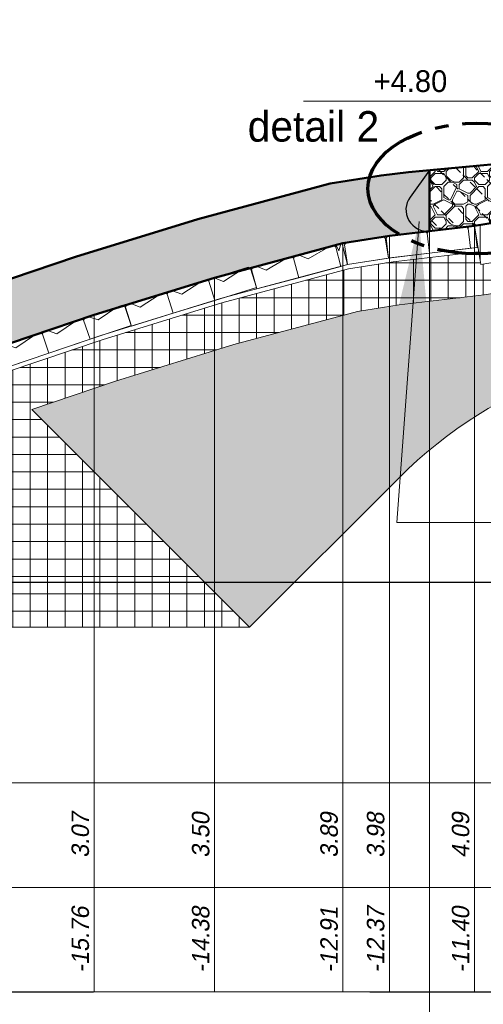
# Model space of a CAD drawing. Header units: metres. Extents: x -256 to 430, y -135 to 172.
# Tile 5 of 29: x 34.08 to 39.4, y 26.36 to 37.66. Entities that reach past the tile are written whole.
import ezdxf
from ezdxf.enums import TextEntityAlignment as Align

# ---------------------------------------------------------------- set-up
doc = ezdxf.new("R2010")
doc.units = ezdxf.units.M
doc.header["$LTSCALE"] = 0.1
for name, pattern in [('CENTER', [50.79999999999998, 31.75, -6.349999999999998, 6.349999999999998, -6.349999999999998]), ('CENTER2', [28.574999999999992, 19.05, -3.174999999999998, 3.174999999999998, -3.174999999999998]), ('HIDDEN', [9.524999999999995, 6.349999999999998, -3.174999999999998]), ('NAP', [20, 12.5, -2.5, 2.5, -2.5])]:
    doc.linetypes.add(name, pattern=pattern)
doc.layers.add('dp-arcering_lgrijs', color=8, linetype='Continuous')
for name, color, linetype, lineweight in [('DP-BS-arcering_betonblokken', 237, 'Continuous', 0), ('DP-BS-arcering_haringmanblokken', 25, 'Continuous', 0), ('DP-BS-arcering_klei', 253, 'Continuous', 0), ('DP-BS-arcering_mijnsteen', 253, 'Continuous', 0), ('DP-BS-arcering_zand', 6, 'Continuous', 25), ('DP-BS-Matenbalk_verlenglijnen', 253, 'Continuous', 0), ('DP-BS-profiel', 2, 'Continuous', 25), ('DP-Matenbalk', 1, 'Continuous', 18), ('DP-Matenbalk_bestaandehoogten', 6, 'Continuous', 25), ('DP-NAP-lijn', 6, 'NAP', 25), ('DP-NW-arcering_overlaging', 1, 'Continuous', 18), ('DP-NW-Maatvoering', 7, 'Continuous', 35), ('DP-NW-Matenbalk_verlenglijnen', 135, 'Continuous', 0), ('DP-NW-profiel', 4, 'Continuous', 50), ('DP-Waterlijn_tekst', 7, 'Continuous', 35), ('maatvoering-leadr', 7, 'Continuous', 30), ('maatvoering-lin', 7, 'Continuous', 30), ('Plts-Dwarsprofiel', 5, 'CENTER2', 70), ('TL-2.5 mm tekst_schaaldp', 7, 'Continuous', 25), ('TL-2.5mm Tekst', 7, 'Continuous', 25), ('TL-5.0mm Tekst', 4, 'Continuous', 50)]:
    doc.layers.add(name, color=color, linetype=linetype, lineweight=lineweight)
doc.layers.add('DP-BS-arcrand', color=111, linetype='Continuous', plot=False)
doc.layers.add('DP-NW-arcrand', color=142, linetype='Continuous', plot=False)
doc.styles.add('dp-besthgt', font='StagCAD.ttf', dxfattribs={"oblique": 10, "height": 0.2})
doc.styles.add('StagCAD', font='StagCAD.ttf')
doc.dimstyles.new('GM-maatvoering', dxfattribs={"dimtxt": 2.5, "dimasz": 2.5, "dimexe": 1, "dimexo": 0, "dimgap": 1, "dimtad": 1, "dimrnd": 0.001, "dimzin": 1, "dimdsep": 46, "dimtxsty": 'StagCAD', "dimcen": 0.09, "dimclrd": 1, "dimclre": 1, "dimclrt": 7, "dimazin": 0, "dimtfac": 1, "dimtix": 1, "dimtmove": 0, "dimatfit": 3, "dimfxl": 1, "dimfxlon": 1, "dimtvp": 0.8299999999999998, "dimtolj": 1, "dimtzin": 0, "dimlwd": 15, "dimlwe": 15, "dimarcsym": 0})

# ---------------------------------------------------------------- blocks, each defined once
blk = doc.blocks.new('*U26')
at = {"layer": 'DP-Matenbalk'}
for p, q in [((6, -3.499999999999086), (52.6, -3.499999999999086)), ((6, -4.699999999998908), (52.6, -4.699999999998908)), ((6, -5.899999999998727), (52.6, -5.899999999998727))]:
    blk.add_line(p, q, dxfattribs=at)
at = {"layer": 'TL-2.5 mm tekst_schaaldp', "style": 'StagCAD', "width": 0.96}
blk.add_attdef('SCHAAL', (-0.0500000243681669, -9.924208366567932), '', height=0.2499999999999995, dxfattribs=at)
at = {"layer": 'TL-2.5mm Tekst', "lineweight": 35, "style": 'StagCAD', "width": 0.96}
blk.add_attdef('GEBIEDDWP', (7.115853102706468, -9.33474407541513), '', height=0.25, dxfattribs=at)
at = {"layer": 'TL-5.0mm Tekst', "style": 'StagCAD', "width": 0.96}
blk.add_attdef('OMSCHRIJVING', (-0.0500000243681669, -9.33474407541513), '', height=0.4999999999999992, dxfattribs=at)
blk = doc.blocks.new('HB-25-50')
blk.add_lwpolyline([(0, 0), (0.5, 0), (0.5, 0.23), (0.48, 0.25), (0.02, 0.25), (0, 0.23)], close=True)
blk.add_lwpolyline([(0.07, 0.25), (0.16, 0.18), (0.4100000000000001, 0.25)])
blk = doc.blocks.new('BB-25-50')
blk.add_lwpolyline([(0, 0), (0.5, 0), (0.5, 0.23), (0.48, 0.25), (0.02, 0.25), (0, 0.23)], close=True)
blk = doc.blocks.new('DWP1 bestaand')
at = {"layer": 'DP-BS-arcering_klei', "lineweight": 0}
h = blk.add_hatch(dxfattribs=at)
h.set_pattern_fill('_USER', color=251, scale=2.5, angle=90, pattern_type=0)
h.set_pattern_definition([(90, (-7.384387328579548, 4.482564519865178), (-0.25, 0), [])])
h.paths.add_polyline_path([(-1.761931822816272, 6.329712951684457), (-1.127997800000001, 6.552888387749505), (-0.5751994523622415, 7.105686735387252), (0.4893679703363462, 7.225600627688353), (2.528358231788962, 7.312999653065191), (2.523010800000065, 7.563000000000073), (0.4700000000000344, 7.47499999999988), (-1.127997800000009, 7.294999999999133), (-2.937408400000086, 6.657999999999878), (-4.696826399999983, 5.946999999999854), (-6.174403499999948, 5.392999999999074), (-7.448318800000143, 4.927999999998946), (-8.674579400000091, 4.751999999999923), (-10.57871000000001, 4.695999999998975), (-11.40064890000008, 4.560999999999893), (-11.32771550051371, 4.116949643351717), (-10.53543676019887, 4.247078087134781), (-8.635875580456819, 4.302943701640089), (-7.384387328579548, 4.482564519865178), (-7.355973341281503, 4.28459319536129), (-7.048688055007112, 4.328696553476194), (-5.931512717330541, 4.736483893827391), (-4.442774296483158, 5.29466869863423), (-2.689919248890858, 6.003016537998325)])
at = {"layer": 'DP-BS-arcering_mijnsteen', "lineweight": 0}
h = blk.add_hatch(dxfattribs=at)
h.set_pattern_fill('_U', color=251, scale=2, angle=90.00000000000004, double=1, pattern_type=0)
h.set_pattern_definition([(90, (0, 0.4699999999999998), (-0.2, -1e-16), []), (180, (0, 0.4699999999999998), (2e-16, -0.2), [])])
h.paths.add_polyline_path([(-11.28932518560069, 3.768565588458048), (-11.02306376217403, 3.812297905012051), (-11.15362879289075, 3.942862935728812), (-10.51620420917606, 4.04755723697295), (-8.618673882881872, 4.103363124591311), (-7.355973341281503, 4.28459319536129), (-7.384387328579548, 4.482564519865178), (-8.635875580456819, 4.302943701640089), (-10.53543676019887, 4.247078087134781), (-11.3277155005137, 4.116949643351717), (-11.35197414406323, 4.264646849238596), (-12.33478734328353, 4.149780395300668), (-12.84771657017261, 4.06724744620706), (-14.30187810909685, 3.67768764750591), (-15.67502638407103, 3.25352439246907), (-17.12115953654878, 2.76493517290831), (-18.62374253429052, 2.251971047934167), (-20.04665887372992, 1.737088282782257), (-21.44651422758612, 1.224717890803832), (-22.40305082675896, 0.8863462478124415), (-23.37587013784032, 0.6446011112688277), (-23.85820450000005, 0.5834468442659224), (-23.85820450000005, 0.3699999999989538), (-23.93320450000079, 0.3699999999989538), (-23.93320450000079, -0.04645160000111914), (-13.98320450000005, -0.04645160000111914), (-16.48257621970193, 2.452920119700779), (-15.52119435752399, 2.77773171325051), (-14.16335179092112, 3.197167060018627), (-12.74303585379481, 3.577659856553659), (-12.2660185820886, 3.654414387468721)])
at = {"layer": 'DP-BS-arcering_zand', "lineweight": 30}
h = blk.add_hatch(dxfattribs=at)
h.set_pattern_fill('CUNETZAND', color=251, pattern_type=2)
h.set_pattern_definition([(0, (0, 0.4699999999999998), (0.0625, 0.0625), [0, -0.125])])
edge = h.paths.add_edge_path()
edge.add_arc((-6.943270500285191, 13.5060885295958), 10.42345888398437, 263.7661164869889, 309.6801813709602)
edge.add_arc((1.798297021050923, 2.969405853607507), 3.267292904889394, 109.4636214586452, 129.6801813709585, ccw=False)
edge.add_arc((5.509026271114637, -7.530552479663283), 14.40365840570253, 67.65888991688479, 109.46362145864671, ccw=False)
edge.add_arc((14.71693482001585, 14.87484432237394), 9.82003631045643, 247.6588899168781, 253.3185819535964)
edge.add_line((11.89809469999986, 5.468077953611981), (11.89809469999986, 6.451480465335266))
edge.add_line((11.89809469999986, 6.451480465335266), (10.88265150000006, 6.578037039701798))
edge.add_line((10.88265150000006, 6.578037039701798), (10.20186051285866, 7.258828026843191))
edge.add_line((10.20186051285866, 7.258828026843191), (9.145381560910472, 7.296045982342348))
edge.add_line((9.145381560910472, 7.296045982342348), (7.420136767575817, 7.314068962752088))
edge.add_line((7.420136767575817, 7.314068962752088), (7.419822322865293, 7.304130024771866))
edge.add_line((7.419822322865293, 7.304130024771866), (7.426146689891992, 7.504030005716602))
edge.add_line((7.426146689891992, 7.504030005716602), (5.46804667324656, 7.565979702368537))
edge.add_line((5.46804667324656, 7.565979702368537), (2.524293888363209, 7.503013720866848))
edge.add_line((2.524293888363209, 7.503013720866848), (2.528570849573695, 7.303059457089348))
edge.add_line((2.528570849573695, 7.303059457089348), (2.528358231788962, 7.312999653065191))
edge.add_line((2.528358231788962, 7.312999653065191), (0.4893679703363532, 7.225600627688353))
edge.add_line((0.4893679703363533, 7.225600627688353), (-0.5751994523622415, 7.105686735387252))
edge.add_line((-0.5751994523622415, 7.105686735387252), (-1.127997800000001, 6.552888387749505))
edge.add_line((-1.127997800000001, 6.552888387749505), (-1.761931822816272, 6.329712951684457))
edge.add_line((-1.761931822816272, 6.329712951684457), (-2.689919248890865, 6.003016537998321))
edge.add_line((-2.689919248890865, 6.003016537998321), (-4.442774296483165, 5.294668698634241))
edge.add_line((-4.442774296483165, 5.294668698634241), (-5.931512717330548, 4.736483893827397))
edge.add_line((-5.931512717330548, 4.736483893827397), (-7.048688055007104, 4.328696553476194))
edge.add_line((-7.048688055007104, 4.328696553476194), (-8.618673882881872, 4.103363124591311))
edge.add_line((-8.618673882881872, 4.103363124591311), (-10.51620420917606, 4.04755723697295))
edge.add_line((-10.51620420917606, 4.04755723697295), (-11.15362879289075, 3.942862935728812))
edge.add_line((-11.15362879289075, 3.942862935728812), (-11.02306376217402, 3.812297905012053))
edge.add_line((-11.02306376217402, 3.812297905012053), (-11.28932518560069, 3.768565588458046))
edge.add_line((-11.28932518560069, 3.768565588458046), (-12.26601858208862, 3.65441438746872))
edge.add_line((-12.26601858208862, 3.65441438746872), (-12.74303585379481, 3.577659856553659))
edge.add_line((-12.74303585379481, 3.577659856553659), (-14.16335179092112, 3.197167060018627))
edge.add_line((-14.16335179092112, 3.197167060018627), (-15.52119435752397, 2.777731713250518))
edge.add_line((-15.52119435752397, 2.777731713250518), (-16.48257621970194, 2.452920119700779))
edge.add_line((-16.48257621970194, 2.452920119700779), (-13.98320450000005, -0.04645160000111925))
edge.add_line((-13.98320450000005, -0.04645160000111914), (-12.26744366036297, 1.669309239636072))
edge.add_arc((-8.633217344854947, -1.964917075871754), 5.139572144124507, 83.76611648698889, 135.0000000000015, ccw=False)
at = {"layer": 'DP-BS-arcrand', "color": 251, "lineweight": 0}
blk.add_lwpolyline([(-13.98320450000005, -0.04645160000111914), (-12.2674436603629, 1.669309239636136, -0.2273499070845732), (-8.075125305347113, 3.144264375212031, 0.2030618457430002), (-0.287874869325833, 5.483981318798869, -0.0884408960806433), (0.7096079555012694, 6.049983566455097, -0.1844578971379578), (10.98414354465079, 5.791927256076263, 0.0247000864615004), (11.89809469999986, 5.468077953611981, 0.0235136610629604)], format="xyb", dxfattribs=at)
at = {"layer": 'DP-BS-Matenbalk_verlenglijnen'}
for points in [[(-11.40064890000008, 4.560999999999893), (-11.40064890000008, -4.23400000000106)], [(-12.3760486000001, 4.446999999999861), (-12.3760486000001, -4.234000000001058)], [(-12.91052500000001, 4.360999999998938), (-12.91052500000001, -4.234000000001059)], [(-14.38499389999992, 3.965999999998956), (-14.38499389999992, -4.234000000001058)], [(-15.76732560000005, 3.538999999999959), (-15.76732560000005, -4.234000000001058)]]:
    blk.add_lwpolyline(points, dxfattribs=at)
at = {"layer": 'DP-BS-profiel', "color": 1, "lineweight": 18}
for points in [[(-1.127997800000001, 7.294999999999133), (-2.937408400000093, 6.657999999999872), (-4.696826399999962, 5.946999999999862), (-6.174403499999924, 5.392999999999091), (-7.448318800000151, 4.927999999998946), (-8.674579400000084, 4.751999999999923), (-10.57871, 4.695999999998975), (-11.40064890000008, 4.560999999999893), (-12.3760486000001, 4.446999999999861), (-12.91052500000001, 4.360999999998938), (-14.38499389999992, 3.965999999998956), (-15.76732560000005, 3.538999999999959), (-17.21763439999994, 3.04899999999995), (-18.72325169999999, 2.534999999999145), (-20.14925560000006, 2.018999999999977), (-21.54809900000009, 1.507000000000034), (-22.48945060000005, 1.173999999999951), (-23.43110230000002, 0.940000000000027), (-23.98320450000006, 0.8699999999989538)], [(-23.93320450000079, -0.04645160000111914), (-13.98320450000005, -0.04645160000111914), (-16.48257621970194, 2.452920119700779), (-15.52119435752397, 2.777731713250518), (-14.16335179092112, 3.197167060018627), (-12.74303585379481, 3.577659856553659), (-12.26601858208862, 3.65441438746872), (-11.28932518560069, 3.768565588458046), (-11.02306376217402, 3.812297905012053), (-11.15362879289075, 3.942862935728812), (-10.51620420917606, 4.04755723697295), (-8.618673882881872, 4.103363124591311), (-7.048688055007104, 4.328696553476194), (-5.931512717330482, 4.736483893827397), (-4.442774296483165, 5.294668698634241), (-2.689919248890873, 6.003016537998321), (-1.761931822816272, 6.329712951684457), (-1.127997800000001, 6.552888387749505), (-0.5751994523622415, 7.105686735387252), (0.4893679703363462, 7.225600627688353), (2.528358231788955, 7.312999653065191)], [(-11.40064890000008, 4.560999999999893), (-11.3277155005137, 4.116949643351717), (-10.53543676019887, 4.247078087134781), (-8.635875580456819, 4.302943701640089), (-7.384387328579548, 4.482564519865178), (-7.355973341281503, 4.284593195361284)], [(-11.36013034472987, 4.314305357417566), (-11.36586023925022, 4.313364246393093), (-12.34166421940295, 4.199316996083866), (-12.85818464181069, 4.116206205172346), (-14.31573074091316, 3.725739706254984), (-15.69040958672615, 3.301103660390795), (-17.13723868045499, 2.812279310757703), (-18.64032739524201, 2.299142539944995), (-20.06375832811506, 1.784073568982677), (-21.46344502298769, 1.271764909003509), (-22.4174507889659, 0.9342885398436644)], [(-11.35202663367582, 4.264966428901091), (-11.35890250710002, 4.263837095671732), (-12.33478734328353, 4.149780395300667), (-12.8477165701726, 4.067247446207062), (-14.30187810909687, 3.677687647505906), (-15.67502638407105, 3.253524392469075), (-17.12115953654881, 2.76493517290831), (-18.62374253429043, 2.251971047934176), (-20.04665887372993, 1.737088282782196), (-21.44651422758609, 1.224717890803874), (-22.40305082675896, 0.8863462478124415), (-23.37587013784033, 0.6446011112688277), (-23.85820450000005, 0.5834468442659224)]]:
    blk.add_lwpolyline(points, dxfattribs=at)
at = {"layer": 'DP-BS-arcering_betonblokken'}
for p, xscale, rotation in [((-11.91702367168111, 4.248942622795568), 0.9499999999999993, 6.666726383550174), ((-11.44523550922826, 4.304087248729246), 0.15, 6.666726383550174), ((-12.85754719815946, 4.116376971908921), 0.95, 9.133452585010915), ((-12.38856958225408, 4.191769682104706), 0.95, 6.913868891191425)]:
    blk.add_blockref('BB-25-50', p, dxfattribs=dict(at, xscale=xscale, rotation=rotation))
at = {"layer": 'DP-BS-arcering_haringmanblokken'}
for p, rotation in [((-13.41779203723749, 3.966291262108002), 14.99699977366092), ((-13.90076172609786, 3.836907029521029), 14.99699977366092), ((-14.38299329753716, 3.704962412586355), 17.16583307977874), ((-14.86072056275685, 3.557393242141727), 17.16583307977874), ((-15.33844782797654, 3.409824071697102), 17.16583307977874), ((-15.81511345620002, 3.258971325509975), 18.66800678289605), ((-16.28880803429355, 3.098929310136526), 18.66800678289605), ((-16.76250261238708, 2.938887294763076), 18.66800678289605)]:
    blk.add_blockref('HB-25-50', p, dxfattribs=dict(at, rotation=rotation))
at = {"layer": 'DP-BS-arcering_haringmanblokken', "xscale": 0.16, "rotation": 14.9969997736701}
blk.add_blockref('HB-25-50', (-12.93482234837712, 4.095675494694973), dxfattribs=at)
at = {"layer": 'DP-Matenbalk_bestaandehoogten', "style": 'dp-besthgt', "oblique": 10}
for s, p in [('3.07', (-15.76732560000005, -2.43399999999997)), ('3.50', (-14.38499389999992, -2.43399999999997)), ('3.89', (-12.91052500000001, -2.43399999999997)), ('3.98', (-12.3760486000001, -2.43399999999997)), ('4.09', (-11.40064890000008, -2.43399999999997)), ('-15.76', (-15.76732560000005, -3.634000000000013)), ('-14.38', (-14.38499389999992, -3.634000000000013)), ('-12.91', (-12.91052500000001, -3.634000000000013)), ('-12.37', (-12.3760486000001, -3.634000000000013)), ('-11.40', (-11.40064890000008, -3.634000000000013))]:
    blk.add_text(s, height=0.2, rotation=90, dxfattribs=at).set_placement(p, align=Align.BOTTOM_CENTER)
blk = doc.blocks.new('*U27')
at = {"layer": 'DP-NAP-lijn'}
blk.add_line((0, 0), (526, 0), dxfattribs=at)
at = {"layer": 'DP-NAP-lijn', "style": 'StagCAD'}
blk.add_attdef('NAPLIJN', (6.246522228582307, 0.9999999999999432), '', height=2.5, dxfattribs=at)
at = {"layer": 'DP-Waterlijn_tekst', "style": 'StagCAD'}
blk.add_attdef('WP', text='', height=2.5, dxfattribs=at).set_placement((11.17347716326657, 16.5), align=Align.BOTTOM_CENTER)
blk = doc.blocks.new('*D48')
at = {"layer": 'Defpoints', "color": 0, "transparency": 16777216}
for p in [(38.78614219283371, 38.81859694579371), (38.78614219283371, 35.93395485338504), (26.68735119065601, 32.22585402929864)]:
    blk.add_point(p, dxfattribs=at)
at = {"layer": 'maatvoering-lin', "color": 1, "lineweight": 15, "transparency": 16777216}
for p, q in [((26.68735119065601, 38.71859694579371), (26.68735119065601, 38.91859694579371)), ((38.78614219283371, 38.71859694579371), (38.78614219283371, 38.91859694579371)), ((26.93735119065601, 38.81859694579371), (38.53614219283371, 38.81859694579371))]:
    blk.add_line(p, q, dxfattribs=at)
at = {"layer": 'maatvoering-lin', "color": 1, "transparency": 16777216}
for points in [[(26.93735119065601, 38.86026361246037), (26.93735119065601, 38.77693027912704), (26.68735119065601, 38.81859694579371)], [(38.53614219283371, 38.86026361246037), (38.53614219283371, 38.77693027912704), (38.78614219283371, 38.81859694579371)]]:
    blk.add_solid(points, dxfattribs=at)
at = {"layer": 'maatvoering-lin', "color": 7, "transparency": 16777216, "insert": (32.73674669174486, 39.08109694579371), "char_height": 0.25, "attachment_point": 5, "style": 'StagCAD'}
blk.add_mtext('\\A1;Breuksteen; 40-200kg; 1200 kg/m²', dxfattribs=at)
blk = doc.blocks.new('*D49')
at = {"layer": 'Defpoints', "color": 0, "transparency": 16777216}
for p in [(39.53286408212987, 38.81859694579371), (39.53286408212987, 36.0040006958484), (38.78614219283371, 35.93395485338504)]:
    blk.add_point(p, dxfattribs=at)
at = {"layer": 'DP-NW-Maatvoering', "color": 1, "lineweight": 15, "transparency": 16777216}
for p, q in [((38.78614219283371, 38.71859694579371), (38.78614219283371, 38.91859694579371)), ((39.53286408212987, 38.71859694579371), (39.53286408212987, 38.91859694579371)), ((39.03614219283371, 38.81859694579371), (39.28286408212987, 38.81859694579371))]:
    blk.add_line(p, q, dxfattribs=at)
at = {"layer": 'DP-NW-Maatvoering', "color": 1, "transparency": 16777216}
for points in [[(39.03614219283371, 38.86026361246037), (39.03614219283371, 38.77693027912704), (38.78614219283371, 38.81859694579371)], [(39.28286408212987, 38.86026361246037), (39.28286408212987, 38.77693027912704), (39.53286408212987, 38.81859694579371)]]:
    blk.add_solid(points, dxfattribs=at)

msp = doc.modelspace()

# ---------------------------------------------------------------- hatches: boundary and pattern name
at = {"layer": 'dp-arcering_lgrijs'}
h = msp.add_hatch(color=256, dxfattribs=at)
h.dxf.hatch_style = 1
edge = h.paths.add_edge_path()
edge.add_line((38.78614219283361, 35.93395483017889), (38.56113431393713, 35.62641480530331))
edge.add_arc((38.76244532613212, 35.48162949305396), 0.2479695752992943, 144.275855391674, 275.4612247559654)
edge.add_line((38.78604510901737, 35.23478549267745), (38.78614219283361, 35.93395483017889))
at = {"layer": 'DP-NW-arcering_overlaging'}
h = msp.add_hatch(dxfattribs=at)
h.set_pattern_fill('NATUURST', color=256, scale=0.05, angle=90.00000000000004, pattern_type=2)
h.set_pattern_definition([(90, (-0.02500000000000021, 0.8199999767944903), (-0.5000000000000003, 0.4999999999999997), [0.025, -0.025, 0.05, -0.4]), (90, (-0.05000000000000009, 0.6199999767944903), (-0.5000000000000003, 0.4999999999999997), [0.125, -0.375]), (90, (-0.07500000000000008, 0.5949999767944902), (-0.5000000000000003, 0.4999999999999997), [0.125, -0.375]), (90, (-0.2000000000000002, 0.8199999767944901), (-0.5000000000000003, 0.4999999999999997), [0.025, -0.475]), (90, (-0.2500000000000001, 0.5699999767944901), (-0.5000000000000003, 0.4999999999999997), [0.07500000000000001, -0.425]), (90, (-0.2750000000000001, 0.5699999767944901), (-0.5000000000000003, 0.4999999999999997), [0.07500000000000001, -0.425]), (90, (-0.3000000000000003, 0.8699999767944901), (-0.5000000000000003, 0.4999999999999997), [0.15, -0.35]), (90, (-0.3250000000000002, 0.84499997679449), (-0.5000000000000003, 0.4999999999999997), [0.15, -0.35]), (90, (-0.3750000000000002, 0.71999997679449), (-0.5000000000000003, 0.4999999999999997), [0.05, -0.45]), (90, (-0.4000000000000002, 0.74499997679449), (-0.5000000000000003, 0.4999999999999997), [0.025, -0.475]), (90, (-0.4500000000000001, 0.51999997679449), (-0.5000000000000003, 0.4999999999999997), [0.025, -0.025, 0.025, -0.425]), (180, (-0.3500000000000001, 0.5199999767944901), (-0.4999999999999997, -0.5000000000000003), [0.07500000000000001, -0.425]), (180, (-0.1750000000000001, 0.5449999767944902), (-0.4999999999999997, -0.5000000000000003), [0.025, -0.05, 0.025, -0.05, 0.1, -0.25]), (180, (-0.4750000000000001, 0.5949999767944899), (-0.4999999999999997, -0.5000000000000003), [0.025, -0.475]), (180, (-0.2500000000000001, 0.6699999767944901), (-0.4999999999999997, -0.5000000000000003), [0.025, -0.475]), (180, (-0.3750000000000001, 0.69499997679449), (-0.4999999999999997, -0.5000000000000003), [0.025, -0.475]), (180, (-0.1000000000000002, 0.7449999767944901), (-0.4999999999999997, -0.5000000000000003), [0.05, -0.45]), (180, (-0.07500000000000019, 0.7699999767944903), (-0.4999999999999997, -0.5000000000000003), [0.07500000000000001, -0.425]), (180, (-0.3750000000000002, 0.79499997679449), (-0.4999999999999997, -0.5000000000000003), [0.05, -0.025, 0.05, -0.375]), (180, (-0.2250000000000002, 0.8199999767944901), (-0.4999999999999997, -0.5000000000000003), [0.1, -0.4]), (180, (-0.2250000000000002, 0.8449999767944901), (-0.4999999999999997, -0.5000000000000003), [0.05, -0.45]), (180, (-0.05000000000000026, 0.8949999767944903), (-0.4999999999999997, -0.5000000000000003), [0.1, -0.4]), (180, (-0.05000000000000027, 0.9199999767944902), (-0.4999999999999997, -0.5000000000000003), [0.07500000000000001, -0.425]), (135.0000000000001, (-0.07500000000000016, 0.7199999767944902), (-0.5000000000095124, -3.024507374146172e-16), [0.03535533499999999, -0.67175144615]), (135.0000000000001, (-0.2000000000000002, 0.7949999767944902), (-0.5000000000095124, -3.024507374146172e-16), [0.03535533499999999, -0.67175144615]), (135.0000000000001, (-0.2750000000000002, 0.84499997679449), (-0.5000000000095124, -3.024507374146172e-16), [0.03535533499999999, -0.67175144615]), (135.0000000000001, (-0.325, 0.49499997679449), (-0.5000000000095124, -3.024507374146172e-16), [0.03535533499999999, -0.67175144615]), (135.0000000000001, (-0.4250000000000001, 0.54499997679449), (-0.5000000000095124, -3.024507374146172e-16), [0.03535533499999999, -0.67175144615]), (135.0000000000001, (-0.1500000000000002, 0.7699999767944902), (-0.5000000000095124, -3.024507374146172e-16), [0.0707105, -0.6363962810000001]), (135.0000000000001, (-0.4750000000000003, 0.81999997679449), (-0.5000000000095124, -3.024507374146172e-16), [0.0707105, -0.6363962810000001]), (225.0000000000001, (-1.96592979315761e-16, 0.7949999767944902), (3.024507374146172e-16, -0.5000000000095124), [0.0707105, -0.6363962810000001]), (225.0000000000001, (-0.02500000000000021, 0.8199999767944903), (3.024507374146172e-16, -0.5000000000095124), [0.0707105, -0.6363962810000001]), (225.0000000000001, (-0.1500000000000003, 0.8949999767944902), (3.024507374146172e-16, -0.5000000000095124), [0.0707105, -0.6363962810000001]), (225.0000000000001, (-0.3250000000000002, 0.8199999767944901), (3.024507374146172e-16, -0.5000000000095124), [0.0707105, -0.6363962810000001]), (225.0000000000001, (-0.3250000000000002, 0.84499997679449), (3.024507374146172e-16, -0.5000000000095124), [0.0707105, -0.6363962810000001]), (225.0000000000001, (-0.1750000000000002, 0.7449999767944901), (3.024507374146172e-16, -0.5000000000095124), [0.106066, -0.601040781]), (225.0000000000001, (-0.1500000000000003, 0.9199999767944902), (3.024507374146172e-16, -0.5000000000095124), [0.106066, -0.601040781]), (225.0000000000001, (-0.1500000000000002, 0.7449999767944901), (3.024507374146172e-16, -0.5000000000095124), [0.14142135, -0.565685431]), (225.0000000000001, (-0.4500000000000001, 0.51999997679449), (3.024507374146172e-16, -0.5000000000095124), [0.14142135, -0.565685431]), (225.0000000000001, (-0.4250000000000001, 0.51999997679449), (3.024507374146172e-16, -0.5000000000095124), [0.14142135, -0.565685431]), (225.0000000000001, (-0.1500000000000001, 0.5449999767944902), (3.024507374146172e-16, -0.5000000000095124), [0.03535533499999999, -0.67175144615]), (225.0000000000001, (-0.2750000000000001, 0.5449999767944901), (3.024507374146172e-16, -0.5000000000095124), [0.03535533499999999, -0.67175144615]), (116.5650512, (-0.02500000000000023, 0.8449999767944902), (-2.000325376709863e-10, 0.5000000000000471), [0.055901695, -1.06213229]), (116.5650512, (-0.1750000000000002, 0.7449999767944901), (-2.000325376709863e-10, 0.5000000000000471), [0.055901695, -1.06213229]), (116.5650512, (-0.1250000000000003, 0.9199999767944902), (-2.000325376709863e-10, 0.5000000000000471), [0.1118034, -1.0062305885]), (116.5650512, (-0.1500000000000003, 0.9199999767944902), (-2.000325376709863e-10, 0.5000000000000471), [0.1118034, -1.0062305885]), (153.43494882, (-0.4000000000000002, 0.7699999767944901), (-0.500000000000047, 2.549901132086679e-11), [0.0559, -0.559, 0.1118, -0.3913339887]), (153.43494882, (-0.2, 0.5199999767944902), (-0.500000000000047, 2.549901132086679e-11), [0.055901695, -1.06213229]), (153.43494882, (-7.561268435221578e-17, 0.5949999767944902), (-0.500000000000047, 2.549901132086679e-11), [0.055901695, -1.06213229]), (153.43494882, (-0.2000000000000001, 0.5449999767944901), (-0.500000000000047, 2.549901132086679e-11), [0.055901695, -1.06213229]), (153.43494882, (-0.4250000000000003, 0.79499997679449), (-0.500000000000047, 2.549901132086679e-11), [0.055901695, -1.06213229]), (153.43494882, (-0.4000000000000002, 0.7699999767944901), (-0.500000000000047, 2.549901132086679e-11), [0.055901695, -1.06213229]), (153.43494882, (-0.2750000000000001, 0.6699999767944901), (-0.500000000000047, 2.549901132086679e-11), [0.1118034, -1.0062305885]), (153.43494882, (-0.2750000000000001, 0.6449999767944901), (-0.500000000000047, 2.549901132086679e-11), [0.1118034, -1.0062305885]), (206.5650512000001, (-0.2750000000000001, 0.5699999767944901), (-0.500000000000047, -2.000327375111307e-10), [0.055901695, -1.06213229]), (206.5650512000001, (-0.05000000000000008, 0.5949999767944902), (-0.500000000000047, -2.000327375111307e-10), [0.1118034, -1.0062305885]), (206.5650512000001, (-0.07500000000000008, 0.5949999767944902), (-0.500000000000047, -2.000327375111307e-10), [0.1118034, -1.0062305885]), (243.43494882, (-0.4000000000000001, 0.69499997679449), (-2.549918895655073e-11, -0.500000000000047), [0.1118034, -1.0062305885]), (243.43494882, (-0.4000000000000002, 0.74499997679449), (-2.549918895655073e-11, -0.500000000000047), [0.167705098, -0.9503288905]), (135.0000000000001, (-6.683284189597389e-17, 0.5804854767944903), (-0.110485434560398, -0.1104854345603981), [0.078125, -0.0390625])])
h.paths.add_polyline_path([(39.53286408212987, 36.00400067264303), (38.78614219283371, 35.93395483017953), (38.78614219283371, 35.23479683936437), (39.23062409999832, 35.28674576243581), (39.30126867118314, 35.29500300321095), (39.56151421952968, 35.33774723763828)])
h = msp.add_hatch(dxfattribs=at)
h.set_pattern_fill('NATUURST', color=256, scale=0.09, angle=90.00000000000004, pattern_type=2)
h.set_pattern_definition([(90, (-0.04500000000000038, 1.09999997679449), (-0.9000000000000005, 0.8999999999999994), [0.045, -0.045, 0.09, -0.72]), (90, (-0.09000000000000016, 0.7399999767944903), (-0.9000000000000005, 0.8999999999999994), [0.225, -0.6749999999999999]), (90, (-0.1350000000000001, 0.6949999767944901), (-0.9000000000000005, 0.8999999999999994), [0.225, -0.6749999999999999]), (90, (-0.3600000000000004, 1.09999997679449), (-0.9000000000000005, 0.8999999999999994), [0.045, -0.855]), (90, (-0.4500000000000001, 0.64999997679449), (-0.9000000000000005, 0.8999999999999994), [0.135, -0.765]), (90, (-0.4950000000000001, 0.64999997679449), (-0.9000000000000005, 0.8999999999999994), [0.135, -0.765]), (90, (-0.5400000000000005, 1.18999997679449), (-0.9000000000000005, 0.8999999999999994), [0.27, -0.63]), (90, (-0.5850000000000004, 1.14499997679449), (-0.9000000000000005, 0.8999999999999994), [0.27, -0.63]), (90, (-0.6750000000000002, 0.9199999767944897), (-0.9000000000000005, 0.8999999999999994), [0.09, -0.8099999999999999]), (90, (-0.7200000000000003, 0.9649999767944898), (-0.9000000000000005, 0.8999999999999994), [0.045, -0.855]), (90, (-0.8099999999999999, 0.5599999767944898), (-0.9000000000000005, 0.8999999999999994), [0.045, -0.045, 0.045, -0.765]), (180, (-0.63, 0.5599999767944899), (-0.8999999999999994, -0.9000000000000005), [0.135, -0.765]), (180, (-0.3150000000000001, 0.60499997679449), (-0.8999999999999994, -0.9000000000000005), [0.045, -0.09, 0.045, -0.09, 0.18, -0.45]), (180, (-0.8550000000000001, 0.6949999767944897), (-0.8999999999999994, -0.9000000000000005), [0.045, -0.855]), (180, (-0.4500000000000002, 0.8299999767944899), (-0.8999999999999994, -0.9000000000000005), [0.045, -0.855]), (180, (-0.6750000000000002, 0.8749999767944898), (-0.8999999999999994, -0.9000000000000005), [0.045, -0.855]), (180, (-0.1800000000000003, 0.9649999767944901), (-0.8999999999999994, -0.9000000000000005), [0.09, -0.8099999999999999]), (180, (-0.1350000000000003, 1.00999997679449), (-0.8999999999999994, -0.9000000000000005), [0.135, -0.765]), (180, (-0.6750000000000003, 1.05499997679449), (-0.8999999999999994, -0.9000000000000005), [0.09, -0.045, 0.09, -0.6749999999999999]), (180, (-0.4050000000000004, 1.09999997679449), (-0.8999999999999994, -0.9000000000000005), [0.18, -0.72]), (180, (-0.4050000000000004, 1.14499997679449), (-0.8999999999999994, -0.9000000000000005), [0.09, -0.8099999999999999]), (180, (-0.09000000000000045, 1.23499997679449), (-0.8999999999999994, -0.9000000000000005), [0.18, -0.72]), (180, (-0.09000000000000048, 1.27999997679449), (-0.8999999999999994, -0.9000000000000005), [0.135, -0.765]), (135.0000000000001, (-0.1350000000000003, 0.9199999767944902), (-0.9000000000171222, -5.444113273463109e-16), [0.06363960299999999, -1.20915260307]), (135.0000000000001, (-0.3600000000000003, 1.05499997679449), (-0.9000000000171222, -5.444113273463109e-16), [0.06363960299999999, -1.20915260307]), (135.0000000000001, (-0.4950000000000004, 1.14499997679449), (-0.9000000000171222, -5.444113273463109e-16), [0.06363960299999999, -1.20915260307]), (135.0000000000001, (-0.585, 0.5149999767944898), (-0.9000000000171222, -5.444113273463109e-16), [0.06363960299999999, -1.20915260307]), (135.0000000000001, (-0.7650000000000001, 0.6049999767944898), (-0.9000000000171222, -5.444113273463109e-16), [0.06363960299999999, -1.20915260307]), (135.0000000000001, (-0.2700000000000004, 1.00999997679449), (-0.9000000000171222, -5.444113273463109e-16), [0.1272789, -1.1455133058]), (135.0000000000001, (-0.8550000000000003, 1.09999997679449), (-0.9000000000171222, -5.444113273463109e-16), [0.1272789, -1.1455133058]), (225.0000000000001, (-3.538673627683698e-16, 1.05499997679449), (5.444113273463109e-16, -0.9000000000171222), [0.1272789, -1.1455133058]), (225.0000000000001, (-0.04500000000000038, 1.09999997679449), (5.444113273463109e-16, -0.9000000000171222), [0.1272789, -1.1455133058]), (225.0000000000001, (-0.2700000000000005, 1.23499997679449), (5.444113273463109e-16, -0.9000000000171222), [0.1272789, -1.1455133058]), (225.0000000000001, (-0.5850000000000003, 1.09999997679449), (5.444113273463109e-16, -0.9000000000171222), [0.1272789, -1.1455133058]), (225.0000000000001, (-0.5850000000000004, 1.14499997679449), (5.444113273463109e-16, -0.9000000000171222), [0.1272789, -1.1455133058]), (225.0000000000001, (-0.3150000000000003, 0.9649999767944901), (5.444113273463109e-16, -0.9000000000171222), [0.1909188, -1.0818734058]), (225.0000000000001, (-0.2700000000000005, 1.27999997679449), (5.444113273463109e-16, -0.9000000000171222), [0.1909188, -1.0818734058]), (225.0000000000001, (-0.2700000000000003, 0.9649999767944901), (5.444113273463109e-16, -0.9000000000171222), [0.25455843, -1.0182337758]), (225.0000000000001, (-0.8099999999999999, 0.5599999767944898), (5.444113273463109e-16, -0.9000000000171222), [0.25455843, -1.0182337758]), (225.0000000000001, (-0.765, 0.5599999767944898), (5.444113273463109e-16, -0.9000000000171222), [0.25455843, -1.0182337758]), (225.0000000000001, (-0.2700000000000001, 0.60499997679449), (5.444113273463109e-16, -0.9000000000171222), [0.06363960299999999, -1.20915260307]), (225.0000000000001, (-0.4950000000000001, 0.6049999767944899), (5.444113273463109e-16, -0.9000000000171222), [0.06363960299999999, -1.20915260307]), (116.5650512, (-0.04500000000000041, 1.14499997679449), (-3.600585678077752e-10, 0.9000000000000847), [0.100623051, -1.911838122]), (116.5650512, (-0.3150000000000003, 0.9649999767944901), (-3.600585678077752e-10, 0.9000000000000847), [0.100623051, -1.911838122]), (116.5650512, (-0.2250000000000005, 1.27999997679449), (-3.600585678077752e-10, 0.9000000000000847), [0.20124612, -1.8112150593]), (116.5650512, (-0.2700000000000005, 1.27999997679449), (-3.600585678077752e-10, 0.9000000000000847), [0.20124612, -1.8112150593]), (153.43494882, (-0.7200000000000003, 1.00999997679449), (-0.9000000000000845, 4.589822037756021e-11), [0.10062, -1.0062, 0.20124, -0.7044011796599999]), (153.43494882, (-0.36, 0.55999997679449), (-0.9000000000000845, 4.589822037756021e-11), [0.100623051, -1.911838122]), (153.43494882, (-1.361028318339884e-16, 0.6949999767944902), (-0.9000000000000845, 4.589822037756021e-11), [0.100623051, -1.911838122]), (153.43494882, (-0.36, 0.60499997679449), (-0.9000000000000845, 4.589822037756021e-11), [0.100623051, -1.911838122]), (153.43494882, (-0.7650000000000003, 1.05499997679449), (-0.9000000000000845, 4.589822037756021e-11), [0.100623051, -1.911838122]), (153.43494882, (-0.7200000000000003, 1.00999997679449), (-0.9000000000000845, 4.589822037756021e-11), [0.100623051, -1.911838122]), (153.43494882, (-0.4950000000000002, 0.8299999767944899), (-0.9000000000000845, 4.589822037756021e-11), [0.20124612, -1.8112150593]), (153.43494882, (-0.4950000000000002, 0.78499997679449), (-0.9000000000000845, 4.589822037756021e-11), [0.20124612, -1.8112150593]), (206.5650512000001, (-0.4950000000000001, 0.64999997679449), (-0.9000000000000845, -3.600589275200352e-10), [0.100623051, -1.911838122]), (206.5650512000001, (-0.09000000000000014, 0.6949999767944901), (-0.9000000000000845, -3.600589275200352e-10), [0.20124612, -1.8112150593]), (206.5650512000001, (-0.1350000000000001, 0.6949999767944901), (-0.9000000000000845, -3.600589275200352e-10), [0.20124612, -1.8112150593]), (243.43494882, (-0.7200000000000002, 0.8749999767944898), (-4.58985401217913e-11, -0.9000000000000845), [0.20124612, -1.8112150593]), (243.43494882, (-0.7200000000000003, 0.9649999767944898), (-4.58985401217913e-11, -0.9000000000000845), [0.3018691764, -1.7105920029]), (135.0000000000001, (-1.20299115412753e-16, 0.6688738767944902), (-0.1988737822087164, -0.1988737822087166), [0.140625, -0.0703125])])
h.paths.add_polyline_path([(27.27080108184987, 31.67400067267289), (28.2124527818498, 31.90800067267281), (29.15380438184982, 32.24100067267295), (30.5526477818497, 32.75300067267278), (31.97865168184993, 33.26900067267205), (33.48426898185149, 33.78300067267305), (34.93457778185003, 34.2730006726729), (36.31690948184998, 34.70000067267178), (37.79137838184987, 35.09500067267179), (38.32585478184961, 35.18100067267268), (38.78614219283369, 35.23479683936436), (38.78614219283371, 35.93395483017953), (38.5431186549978, 35.91115813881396), (38.22957851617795, 35.87451308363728), (37.64482537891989, 35.78042329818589), (36.12297263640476, 35.37272949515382), (34.71921294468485, 34.93911042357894), (33.25916096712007, 34.44581860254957), (31.74646362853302, 33.92940156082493), (30.31325542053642, 33.41079467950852), (28.91677324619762, 32.89965892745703), (28.01085331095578, 32.57919276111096), (27.14192603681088, 32.3632647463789), (26.68735119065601, 32.22585402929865), (26.71869907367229, 31.60400069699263)])

# ---------------------------------------------------------------- linework, layer by layer
at = {"layer": 'Defpoints', "linetype": 'CENTER', "ltscale": 3}
msp.add_lwpolyline([(5.50774254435e-05, 31.20400067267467), (307.9999980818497, 31.20400067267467)], dxfattribs=at)
at = {"layer": 'Defpoints', "linetype": 'HIDDEN', "ltscale": 10}
msp.add_lwpolyline([(-1.9181502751e-06, 26.50000069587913), (307.9999980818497, 26.50000069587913)], dxfattribs=at)
at = {"layer": 'DP-NW-arcrand'}
msp.add_lwpolyline([(38.7861421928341, 35.93395483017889), (38.56113431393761, 35.62641480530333, 0.6443656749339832), (38.78604510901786, 35.23478549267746), (38.7861421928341, 35.93395483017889, 1.128184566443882)], format="xyb", dxfattribs=at)
at = {"layer": 'DP-NW-Matenbalk_verlenglijnen'}
msp.add_line((38.78614219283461, 35.9339548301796), (38.78614219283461, 24.10000069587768), dxfattribs=at)
at = {"layer": 'DP-NW-profiel'}
for points in [[(33.48426917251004, 33.78300072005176), (34.93457797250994, 34.27300072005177), (36.31690967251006, 34.70000072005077), (37.79137857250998, 35.09500072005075), (38.32585497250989, 35.18100072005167), (39.30125467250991, 35.2950007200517), (39.56151441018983, 35.33774728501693), (39.54085788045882, 35.80416052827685), (39.53286427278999, 36.00400072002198), (38.54311884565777, 35.91115818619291), (38.22957870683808, 35.87451313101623), (37.64482556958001, 35.78042334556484), (36.12297282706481, 35.37272954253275), (34.71921313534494, 34.93911047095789), (33.25916115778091, 34.44581864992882)], [(38.78614219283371, 35.93395483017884), (38.78614219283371, 35.2347968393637)]]:
    msp.add_lwpolyline(points, dxfattribs=at)
at = {"layer": 'Plts-Dwarsprofiel', "ltscale": 0.5}
msp.add_ellipse((39.32772105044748, 35.72398340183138), major_axis=(-1.25, 0), ratio=0.6, dxfattribs=at)

# ---------------------------------------------------------------- block references
at = {"layer": 'DP-BS-profiel'}
msp.add_blockref('DWP1 bestaand', (50.70190338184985, 30.73400069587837), dxfattribs=at)
at = {"layer": 'DP-Matenbalk'}
msp.add_blockref('*U26', (9.999998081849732, 32.40000069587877), dxfattribs=at)
at = {"layer": 'DP-NAP-lijn', "xscale": 0.1, "yscale": 0.1, "zscale": 0.1}
msp.add_blockref('*U27', (9.999998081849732, 31.20400067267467), dxfattribs=at)

# ---------------------------------------------------------------- texts
at = {"layer": 'Plts-Dwarsprofiel', "insert": (37.451907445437, 36.43498497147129), "char_height": 0.35, "width": 1.714999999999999, "attachment_point": 5, "style": 'StagCAD'}
msp.add_mtext('detail 2', dxfattribs=at)

# ---------------------------------------------------------------- dimensions: what is measured, and where the dimension line sits
at = {"layer": 'DP-NW-Maatvoering'}
dim = msp.add_linear_dim(base=(39.53286408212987, 38.81859694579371), p1=(38.78614219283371, 35.93395485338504), p2=(39.53286408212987, 36.0040006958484), text=' ', dimstyle='GM-maatvoering', dxfattribs=at)
dim.commit()
dim.dimension.update_dxf_attribs({"geometry": '*D49', "text_midpoint": (39.15950313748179, 38.81859694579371)})
at = {"layer": 'maatvoering-lin'}
dim = msp.add_linear_dim(base=(38.78614219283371, 38.81859694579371), p1=(26.68735119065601, 32.22585402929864), p2=(38.78614219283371, 35.93395485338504), text='Breuksteen; 40-200kg; 1200 kg/m²', dimstyle='GM-maatvoering', dxfattribs=at)
dim.commit()
dim.dimension.update_dxf_attribs({"geometry": '*D48', "text_midpoint": (32.73674669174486, 39.08109694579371)})

# ---------------------------------------------------------------- leaders
at = {"layer": 'maatvoering-leadr', "annotation_type": 0, "has_hookline": 1, "hookline_direction": 0, "text_width": 4}
msp.add_leader([(38.66546245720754, 35.3445545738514), (38.40997891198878, 31.8899507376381), (40.90997891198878, 31.8899507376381)], dimstyle='GM-maatvoering', override={"dimscale": 0, "dimgap": 1, "dimtad": 1}, dxfattribs=at)

# ---------------------------------------------------------------- next in the draw order: texts
at = {"layer": 'maatvoering-leadr', "color": 7, "insert": (38.98874979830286, 36.82844504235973), "char_height": 0.25, "attachment_point": 9, "style": 'StagCAD', "bg_fill": 3, "box_fill_scale": 1.2, "bg_fill_color": 256, "bg_fill_transparency": 0}
msp.add_mtext('\\A1;+4.80', dxfattribs=at)

# ---------------------------------------------------------------- next in the draw order: leaders
at = {"layer": 'maatvoering-leadr', "annotation_type": 0, "has_hookline": 1, "hookline_direction": 1, "text_width": 0.75}
msp.add_leader([(39.53286408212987, 36.0040006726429), (41.58874979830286, 36.72844504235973), (39.08874979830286, 36.72844504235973)], dimstyle='GM-maatvoering', override={"dimscale": 0, "dimgap": 1, "dimtad": 1}, dxfattribs=at)

doc.saveas('drawing.dxf')
